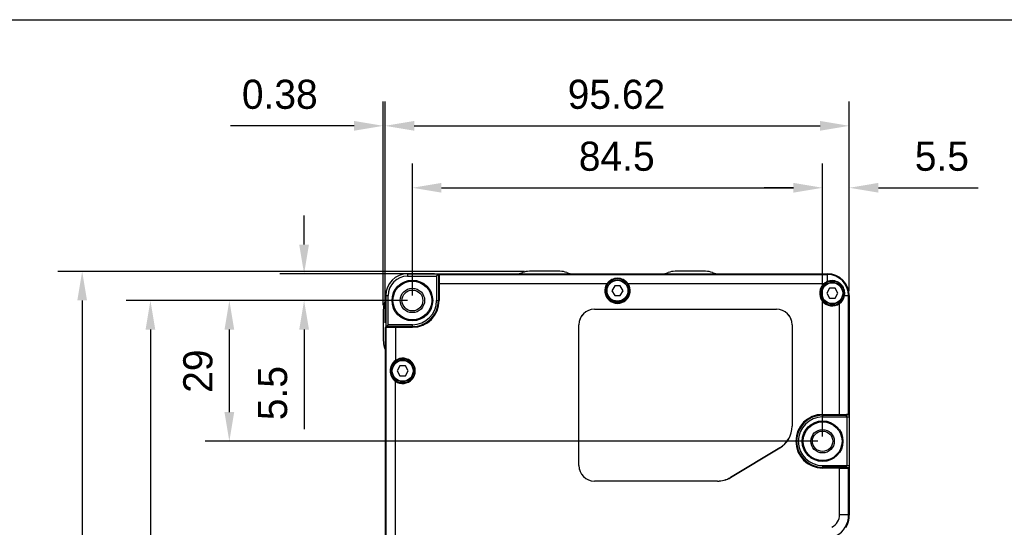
# Model space of a CAD drawing. Header units: millimetres. Extents: x -12 to 258, y -2 to 167.
# Tile 9 of 16: x 50 to 151, y 115 to 167. Entities that reach past the tile are written whole.
import ezdxf

# ---------------------------------------------------------------- set-up
doc = ezdxf.new("R2010")
doc.units = ezdxf.units.MM
doc.header["$LTSCALE"] = 23.1
doc.header["$PDMODE"] = 3
doc.header["$PDSIZE"] = 8
doc.layers.get('0').update_dxf_attribs({"linetype": 'CONTINUOUS'})
doc.layers.get('Defpoints').update_dxf_attribs({"linetype": 'CONTINUOUS'})
for name, color, linetype in [('00_COMPONENTS', 7, 'CONTINUOUS'), ('20_ALL_FEATURES', 7, 'CONTINUOUS'), ('51__DRAFT_DIMS', 7, 'CONTINUOUS')]:
    doc.layers.add(name, color=color, linetype=linetype)
doc.styles.get("Standard").update_dxf_attribs({"font": '兰亭黑 GBK.TTF'})
doc.dimstyles.new('DIMSTYLE_1', dxfattribs={"dimtxt": 3, "dimasz": 3, "dimexe": 2.5, "dimexo": 0.5, "dimgap": 0.75, "dimtad": 1, "dimlfac": 2, "dimdsep": 46, "dimtxsty": 'STANDARD', "dimblk": '_FILLED', "dimblk1": '_FILLED', "dimblk2": '_FILLED', "dimcen": 0.09, "dimclrt": 3, "dimazin": 2, "dimtp": 0.3, "dimtm": 0.3, "dimtfac": 1, "dimtofl": 0, "dimtmove": 0, "dimatfit": 3, "dimldrblk": '_FILLED', "dimfxl": 1, "dimtolj": 1, "dimarcsym": 0})
doc.dimstyles.new('DIMSTYLE_2', dxfattribs={"dimtxt": 3, "dimasz": 3, "dimexe": 2.5, "dimexo": 0.5, "dimgap": 0.75, "dimtad": 1, "dimlfac": 2, "dimdsep": 46, "dimtxsty": 'STANDARD', "dimblk": '_FILLED', "dimblk1": '_FILLED', "dimblk2": '_FILLED', "dimcen": 0.09, "dimclrt": 3, "dimazin": 2, "dimtp": 0.1, "dimtm": 0.1, "dimtfac": 1, "dimtofl": 0, "dimtmove": 0, "dimatfit": 3, "dimldrblk": '_FILLED', "dimfxl": 1, "dimtolj": 1, "dimarcsym": 0})
doc.dimstyles.new('DIMSTYLE_3', dxfattribs={"dimtxt": 3, "dimasz": 3, "dimexe": 2.5, "dimexo": 0.5, "dimgap": 0.75, "dimtad": 1, "dimlfac": 2, "dimdsep": 46, "dimtxsty": 'STANDARD', "dimblk": '_FILLED', "dimblk1": '_FILLED', "dimblk2": '_FILLED', "dimcen": 0.09, "dimclrt": 3, "dimazin": 2, "dimtp": 0.2, "dimtm": 0.2, "dimtfac": 1, "dimtofl": 0, "dimtmove": 0, "dimatfit": 3, "dimldrblk": '_FILLED', "dimfxl": 1, "dimtolj": 1, "dimarcsym": 0})
doc.dimstyles.new('DIMSTYLE_4', dxfattribs={"dimtxt": 3, "dimasz": 3, "dimexe": 2.5, "dimexo": 0.5, "dimgap": 0.75, "dimtad": 1, "dimlfac": 2, "dimdsep": 46, "dimtxsty": 'STANDARD', "dimblk": '_FILLED', "dimblk1": '_FILLED', "dimblk2": '_FILLED', "dimcen": 0.09, "dimclrt": 3, "dimazin": 2, "dimtp": 0.5, "dimtm": 0.5, "dimtfac": 1, "dimtofl": 0, "dimtmove": 0, "dimatfit": 3, "dimldrblk": '_FILLED', "dimfxl": 1, "dimtolj": 1, "dimarcsym": 0})

# ---------------------------------------------------------------- blocks, each defined once
blk = doc.blocks.new('_FILLED')
at = {"color": 0, "linetype": 'ByBlock'}
blk.add_solid([(0, 0), (-1, 0.167), (-1, -0.167)], dxfattribs=at)
blk = doc.blocks.new('*D2')
at = {"layer": '51__DRAFT_DIMS', "color": 0, "lineweight": -2}
for p, q in [((78.82, 143.7), (78.82, 146.7)), ((92.26, 140.7), (76.32, 140.7)), ((89.47, 137.95), (76.32, 137.95)), ((78.82, 134.95), (78.82, 124.69))]:
    blk.add_line(p, q, dxfattribs=at)
at = {"layer": 'Defpoints', "color": 0}
for p in [(92.76, 140.7), (78.82, 137.95), (89.97, 137.95)]:
    blk.add_point(p, dxfattribs=at)
at = {"layer": '51__DRAFT_DIMS', "color": 0, "linetype": 'ByBlock', "lineweight": -2, "xscale": 3, "yscale": 3, "zscale": 3}
for p, rotation in [((78.82, 140.7), 270), ((78.82, 137.95), 90)]:
    blk.add_blockref('_FILLED', p, dxfattribs=dict(at, rotation=rotation))
at = {"layer": '51__DRAFT_DIMS', "insert": (74.07, 131.2), "char_height": 3, "attachment_point": 3, "rotation": 90, "line_spacing_factor": 0.9}
blk.add_mtext('\\A1;5.5', dxfattribs=at)
blk = doc.blocks.new('*D3')
at = {"layer": '51__DRAFT_DIMS', "color": 0, "lineweight": -2}
for p, q in [((89.47, 137.95), (68.62, 137.95)), ((71.12, 126.45), (71.12, 134.95)), ((131.72, 123.45), (68.62, 123.45))]:
    blk.add_line(p, q, dxfattribs=at)
at = {"layer": 'Defpoints', "color": 0}
for p in [(71.12, 137.95), (89.97, 137.95), (132.22, 123.45)]:
    blk.add_point(p, dxfattribs=at)
at = {"layer": '51__DRAFT_DIMS', "color": 0, "linetype": 'ByBlock', "lineweight": -2, "xscale": 3, "yscale": 3, "zscale": 3}
for p, rotation in [((71.12, 137.95), 90), ((71.12, 123.45), 270)]:
    blk.add_blockref('_FILLED', p, dxfattribs=dict(at, rotation=rotation))
at = {"layer": '51__DRAFT_DIMS', "insert": (66.37, 130.67), "char_height": 3, "attachment_point": 2, "rotation": 90, "line_spacing_factor": 0.9}
blk.add_mtext('\\A1;29', dxfattribs=at)
blk = doc.blocks.new('*D4')
at = {"layer": '51__DRAFT_DIMS', "color": 0, "lineweight": -2}
for p, q in [((89.47, 137.95), (60.49, 137.95)), ((62.99, 134.95), (62.99, 74.45)), ((89.47, 71.45), (60.49, 71.45))]:
    blk.add_line(p, q, dxfattribs=at)
at = {"layer": 'Defpoints', "color": 0}
for p in [(89.97, 137.95), (62.99, 71.45), (89.97, 71.45)]:
    blk.add_point(p, dxfattribs=at)
at = {"layer": '51__DRAFT_DIMS', "color": 0, "linetype": 'ByBlock', "lineweight": -2, "xscale": 3, "yscale": 3, "zscale": 3}
for p, rotation in [((62.99, 137.95), 89.99999999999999), ((62.99, 71.45), 270)]:
    blk.add_blockref('_FILLED', p, dxfattribs=dict(at, rotation=rotation))
at = {"layer": '51__DRAFT_DIMS', "insert": (58.24, 104.79), "char_height": 3, "attachment_point": 2, "rotation": 90, "line_spacing_factor": 0.9}
blk.add_mtext('\\A1;133', dxfattribs=at)
blk = doc.blocks.new('*D5')
at = {"layer": '51__DRAFT_DIMS', "color": 0, "lineweight": -2}
for p, q in [((101.52, 140.95), (53.46, 140.95)), ((55.96, 137.95), (55.96, 71.64)), ((92.26, 68.64), (53.46, 68.64))]:
    blk.add_line(p, q, dxfattribs=at)
at = {"layer": 'Defpoints', "color": 0}
for p in [(102.02, 140.95), (55.96, 68.64), (92.76, 68.64)]:
    blk.add_point(p, dxfattribs=at)
at = {"layer": '51__DRAFT_DIMS', "color": 0, "linetype": 'ByBlock', "lineweight": -2, "xscale": 3, "yscale": 3, "zscale": 3}
for p, rotation in [((55.96, 140.95), 89.99999999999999), ((55.96, 68.64), 270)]:
    blk.add_blockref('_FILLED', p, dxfattribs=dict(at, rotation=rotation))
at = {"layer": '51__DRAFT_DIMS', "insert": (51.21, 104.87), "char_height": 3, "attachment_point": 2, "rotation": 90, "line_spacing_factor": 0.9}
blk.add_mtext('\\A1;144.62', dxfattribs=at)
blk = doc.blocks.new('*D6')
at = {"layer": '51__DRAFT_DIMS', "color": 0, "lineweight": -2}
for p, q in [((86.97, 137.48), (86.97, 158.44)), ((87.16, 135.66), (87.16, 158.44)), ((83.97, 155.94), (71.23, 155.94)), ((90.16, 155.94), (93.16, 155.94))]:
    blk.add_line(p, q, dxfattribs=at)
at = {"layer": 'Defpoints', "color": 0}
for p in [(87.16, 155.94), (86.97, 136.98), (87.16, 135.16)]:
    blk.add_point(p, dxfattribs=at)
at = {"layer": '51__DRAFT_DIMS', "color": 0, "linetype": 'ByBlock', "lineweight": -2, "xscale": 3, "yscale": 3, "zscale": 3}
blk.add_blockref('_FILLED', (86.97, 155.94), dxfattribs=at)
at = {"layer": '51__DRAFT_DIMS', "color": 0, "linetype": 'ByBlock', "lineweight": -2, "xscale": 3, "yscale": 3, "zscale": 3, "rotation": 180}
blk.add_blockref('_FILLED', (87.16, 155.94), dxfattribs=at)
at = {"layer": '51__DRAFT_DIMS', "insert": (80.22, 160.69), "char_height": 3, "attachment_point": 3, "line_spacing_factor": 0.9}
blk.add_mtext('\\A1;0.38', dxfattribs=at)
blk = doc.blocks.new('*D7')
at = {"layer": '51__DRAFT_DIMS', "color": 0, "lineweight": -2}
for p, q in [((89.97, 138.45), (89.97, 152.06)), ((132.22, 123.95), (132.22, 152.06)), ((92.97, 149.56), (129.22, 149.56))]:
    blk.add_line(p, q, dxfattribs=at)
at = {"layer": 'Defpoints', "color": 0}
for p in [(132.22, 149.56), (89.97, 137.95), (132.22, 123.45)]:
    blk.add_point(p, dxfattribs=at)
at = {"layer": '51__DRAFT_DIMS', "color": 0, "linetype": 'ByBlock', "lineweight": -2, "xscale": 3, "yscale": 3, "zscale": 3, "rotation": 180}
blk.add_blockref('_FILLED', (89.97, 149.56), dxfattribs=at)
at = {"layer": '51__DRAFT_DIMS', "color": 0, "linetype": 'ByBlock', "lineweight": -2, "xscale": 3, "yscale": 3, "zscale": 3}
blk.add_blockref('_FILLED', (132.22, 149.56), dxfattribs=at)
at = {"layer": '51__DRAFT_DIMS', "insert": (111.02, 154.31), "char_height": 3, "attachment_point": 2, "line_spacing_factor": 0.9}
blk.add_mtext('\\A1;84.5', dxfattribs=at)
blk = doc.blocks.new('*D8')
at = {"layer": '51__DRAFT_DIMS', "color": 0, "lineweight": -2}
for p, q in [((132.22, 123.95), (132.22, 152.06)), ((134.97, 138.95), (134.97, 152.06)), ((129.22, 149.56), (126.22, 149.56)), ((137.97, 149.56), (148.24, 149.56))]:
    blk.add_line(p, q, dxfattribs=at)
at = {"layer": 'Defpoints', "color": 0}
for p in [(132.22, 149.56), (134.97, 138.45), (132.22, 123.45)]:
    blk.add_point(p, dxfattribs=at)
at = {"layer": '51__DRAFT_DIMS', "color": 0, "linetype": 'ByBlock', "lineweight": -2, "xscale": 3, "yscale": 3, "zscale": 3}
blk.add_blockref('_FILLED', (132.22, 149.56), dxfattribs=at)
at = {"layer": '51__DRAFT_DIMS', "color": 0, "linetype": 'ByBlock', "lineweight": -2, "xscale": 3, "yscale": 3, "zscale": 3, "rotation": 180}
blk.add_blockref('_FILLED', (134.97, 149.56), dxfattribs=at)
at = {"layer": '51__DRAFT_DIMS', "insert": (141.72, 154.31), "char_height": 3, "attachment_point": 1, "line_spacing_factor": 0.9}
blk.add_mtext('\\A1;5.5', dxfattribs=at)
blk = doc.blocks.new('*D9')
at = {"layer": '51__DRAFT_DIMS', "color": 0, "lineweight": -2}
for p, q in [((87.16, 135.66), (87.16, 158.44)), ((134.97, 138.95), (134.97, 158.44)), ((90.16, 155.94), (131.97, 155.94))]:
    blk.add_line(p, q, dxfattribs=at)
at = {"layer": 'Defpoints', "color": 0}
for p in [(134.97, 155.94), (134.97, 138.45), (87.16, 135.16)]:
    blk.add_point(p, dxfattribs=at)
at = {"layer": '51__DRAFT_DIMS', "color": 0, "linetype": 'ByBlock', "lineweight": -2, "xscale": 3, "yscale": 3, "zscale": 3, "rotation": 180}
blk.add_blockref('_FILLED', (87.16, 155.94), dxfattribs=at)
at = {"layer": '51__DRAFT_DIMS', "color": 0, "linetype": 'ByBlock', "lineweight": -2, "xscale": 3, "yscale": 3, "zscale": 3}
blk.add_blockref('_FILLED', (134.97, 155.94), dxfattribs=at)
at = {"layer": '51__DRAFT_DIMS', "insert": (110.99, 160.69), "char_height": 3, "attachment_point": 2, "line_spacing_factor": 0.9}
blk.add_mtext('\\A1;95.62', dxfattribs=at)

msp = doc.modelspace()

# ---------------------------------------------------------------- linework, layer by layer
msp.add_lwpolyline([(-11.9339, 166.8703), (258.1085, 166.8703), (258.1085, -2.3169), (-11.9339, -2.3169)], close=True)
at = {"layer": '00_COMPONENTS'}
for p, q in [((110.8088, 139.4537), (110.5202, 138.9537)), ((110.5202, 138.9537), (110.8088, 138.4537)), ((111.3862, 139.4537), (110.8088, 139.4537)), ((111.6749, 138.9537), (111.3862, 139.4537)), ((111.3862, 138.4537), (111.6749, 138.9537)), ((132.9338, 139.2037), (132.6452, 138.7037)), ((133.5112, 139.2037), (132.9338, 139.2037)), ((133.7999, 138.7037), (133.5112, 139.2037)), ((110.8088, 138.4537), (111.3862, 138.4537)), ((132.6452, 138.7037), (132.9338, 138.2037)), ((132.9338, 138.2037), (133.5112, 138.2037)), ((133.5112, 138.2037), (133.7999, 138.7037)), ((88.6838, 131.2037), (88.3952, 130.7037)), ((89.2612, 131.2037), (88.6838, 131.2037)), ((89.5499, 130.7037), (89.2612, 131.2037)), ((88.3952, 130.7037), (88.6838, 130.2037)), ((88.6838, 130.2037), (89.2612, 130.2037)), ((89.2612, 130.2037), (89.5499, 130.7037))]:
    msp.add_line(p, q, dxfattribs=at)
for centre, radius in [((111.0975, 138.9537), 1.125), ((111.0975, 138.9537), 1.075), ((133.2225, 138.7037), 1.125), ((133.2225, 138.7037), 1.075), ((88.9725, 130.7037), 1.125), ((88.9725, 130.7037), 1.075)]:
    msp.add_circle(centre, radius, dxfattribs=at)
at = {"layer": '20_ALL_FEATURES'}
for p, q in [((89.4725, 140.7037), (89.4725, 140.4537)), ((89.4725, 140.7037), (92.761, 140.7037)), ((89.4725, 140.4537), (92.4725, 140.4537)), ((92.6553, 140.6364), (92.4725, 140.4537)), ((92.4725, 140.4537), (92.4725, 137.9537)), ((92.6571, 140.7037), (92.6553, 140.6364)), ((92.6553, 140.6364), (92.6553, 137.9537)), ((92.7265, 140.4089), (92.7225, 140.4037)), ((92.7225, 140.4037), (92.7225, 137.9537)), ((92.7225, 140.4037), (92.7504, 140.4037)), ((92.7265, 140.4089), (92.7265, 140.7037)), ((92.7505, 140.4089), (92.7265, 140.4089)), ((92.7321, 139.7037), (92.7563, 140.6304)), ((92.7563, 140.6304), (132.7225, 140.6304)), ((92.761, 140.7037), (132.7225, 140.7037)), ((105.1738, 140.9537), (102.0212, 140.9537)), ((120.1738, 140.9537), (117.0212, 140.9537)), ((132.7225, 139.8989), (132.7225, 140.7037)), ((92.7321, 139.7037), (92.7321, 137.9537)), ((92.7321, 139.7037), (110.0328, 139.7037)), ((112.1623, 139.7037), (132.3881, 139.7037)), ((87.2225, 138.4537), (87.2225, 135.1997)), ((87.2225, 138.4537), (87.4725, 138.4537)), ((87.4725, 135.4537), (87.4725, 138.4537)), ((92.4725, 137.9537), (92.7225, 137.9537)), ((134.4825, 138.4537), (134.9725, 138.4537)), ((134.8993, 126.2375), (134.8993, 138.4537)), ((134.9725, 138.4537), (134.9725, 126.2421)), ((86.9725, 136.98), (86.9725, 133.8274)), ((108.7225, 137.0624), (108.7225, 137.0537)), ((108.7225, 137.0624), (127.4725, 137.0624)), ((108.7225, 137.0537), (127.4725, 137.0537)), ((127.4725, 137.0537), (127.4725, 137.0624)), ((133.9725, 126.2132), (133.9725, 137.6389)), ((87.1615, 135.1636), (87.1615, 74.2437)), ((87.2897, 135.2709), (87.2225, 135.2691)), ((87.2225, 135.1997), (87.5173, 135.1997)), ((88.2225, 135.1941), (87.2347, 135.1683)), ((87.2347, 135.1683), (87.2347, 74.2391)), ((87.4725, 135.4537), (87.2897, 135.2709)), ((89.9725, 135.2709), (87.2897, 135.2709)), ((89.9725, 135.4537), (87.4725, 135.4537)), ((87.5173, 135.1997), (87.5225, 135.2037)), ((87.5173, 135.1997), (87.5173, 135.1757)), ((87.5225, 135.1758), (87.5225, 135.2037)), ((87.5225, 135.2037), (89.9725, 135.2037)), ((88.2225, 135.1941), (88.2225, 131.7684)), ((88.2225, 135.1941), (89.9725, 135.1941)), ((89.9725, 135.2037), (89.9725, 135.4537)), ((107.1138, 120.9537), (107.1138, 135.4537)), ((107.1225, 135.4537), (107.1138, 135.4537)), ((107.1225, 120.9537), (107.1225, 135.4537)), ((129.0725, 135.4537), (129.0725, 125.0037)), ((129.0813, 135.4537), (129.0725, 135.4537)), ((129.0813, 135.4537), (129.0813, 125.0037)), ((88.2225, 84.4684), (88.2225, 129.6389)), ((132.2225, 126.2132), (133.9725, 126.2132)), ((132.2225, 126.2037), (132.2225, 125.9537)), ((132.2225, 126.2037), (134.6725, 126.2037)), ((132.2225, 126.1364), (134.6468, 126.1364)), ((132.2225, 125.9537), (134.9725, 125.9537)), ((133.9725, 126.2132), (134.8993, 126.2375)), ((134.9725, 126.1453), (134.6468, 126.1364)), ((134.7225, 125.9537), (134.6468, 126.1364)), ((134.6725, 126.2315), (134.6725, 126.2037)), ((134.6778, 126.2076), (134.6725, 126.2037)), ((134.6778, 126.2076), (134.6778, 126.2317)), ((134.9725, 126.2076), (134.6778, 126.2076)), ((134.7225, 125.9537), (134.7225, 120.9537)), ((134.9725, 126.2421), (134.9725, 120.6652)), ((129.0725, 125.0037), (129.0813, 125.0037)), ((127.8116, 122.775), (122.7356, 119.725)), ((122.7401, 119.7176), (127.8161, 122.7676)), ((127.8161, 122.7676), (127.8116, 122.775)), ((107.1138, 120.9537), (107.1225, 120.9537)), ((132.2225, 120.9537), (132.2225, 120.7037)), ((132.2225, 120.9537), (134.9725, 120.9537)), ((134.6468, 120.7709), (132.2225, 120.7709)), ((134.6725, 120.7037), (132.2225, 120.7037)), ((133.9725, 120.6941), (132.2225, 120.6941)), ((133.9725, 120.6941), (134.8993, 120.6699)), ((133.9725, 115.9207), (133.9725, 120.6941)), ((134.7225, 120.9537), (134.6468, 120.7709)), ((134.6468, 120.7709), (134.9725, 120.762)), ((134.6725, 120.7037), (134.6725, 120.6758)), ((134.6778, 120.6997), (134.6725, 120.7037)), ((134.6778, 120.6997), (134.9725, 120.6997)), ((134.6778, 120.6757), (134.6778, 120.6997)), ((122.7356, 119.725), (122.7401, 119.7176)), ((134.8993, 115.9207), (134.8993, 120.6699)), ((134.9725, 120.6652), (134.9725, 115.851)), ((108.7225, 119.3537), (108.7225, 119.3449)), ((121.3965, 119.3537), (108.7225, 119.3537)), ((121.3965, 119.3449), (108.7225, 119.3449)), ((121.3965, 119.3449), (121.3965, 119.3537)), ((133.9725, 115.9207), (134.9725, 115.9207))]:
    msp.add_line(p, q, dxfattribs=at)
msp.add_lwpolyline([(134.6099, 114.5547), (134.6358, 114.5984), (134.6608, 114.6427), (134.685, 114.6874), (134.7082, 114.7326), (134.7304, 114.7782), (134.7518, 114.8243), (134.7722, 114.8708), (134.7917, 114.9178), (134.8102, 114.9651), (134.8277, 115.0128), (134.8443, 115.0608), (134.8598, 115.1092), (134.8744, 115.1578), (134.888, 115.2068), (134.9006, 115.256), (134.9122, 115.3055), (134.9228, 115.3551), (134.9324, 115.405), (134.9409, 115.455), (134.9484, 115.5052), (134.9549, 115.5555), (134.9604, 115.6059), (134.9649, 115.6563), (134.9683, 115.7068), (134.9708, 115.7573), (134.9721, 115.8079), (134.9725, 115.851)], dxfattribs=at)
for centre, radius in [((89.9725, 137.9537), 2.096), ((89.9725, 137.9537), 2), ((111.0975, 138.9537), 1.25), ((133.2225, 138.7037), 1.25), ((89.9725, 137.9537), 1.2571), ((89.9725, 137.9537), 1.075), ((88.9725, 130.7037), 1.25), ((132.2225, 123.4537), 2.096), ((132.2225, 123.4537), 2), ((132.2225, 123.4537), 1.2071), ((132.2225, 123.4537), 1.05)]:
    msp.add_circle(centre, radius, dxfattribs=at)
for centre, radius, start, end in [((89.4725, 138.4537), 2.25, 90, 180), ((89.4725, 138.4537), 2, 90.000004, 179.999997), ((100.6293, 142.7037), 2, 270, 290.364135), ((102.0212, 138.9537), 2, 90, 110.364135), ((105.1738, 138.9537), 2, 69.635865, 90), ((106.5658, 142.7037), 2, 249.635865, 270), ((115.6293, 142.7037), 2, 270, 290.364135), ((117.0212, 138.9537), 2, 90, 110.364135), ((120.1738, 138.9537), 2, 69.635865, 90), ((121.5658, 142.7037), 2, 249.635865, 270), ((132.7225, 138.4537), 2.25, 0, 90), ((132.7225, 138.4537), 2.1768, 0, 90), ((133.2091, 138.6921), 1.3012, 89.406764, 111.957218), ((111.0975, 138.9537), 1.3024, 144.839539, 35.160461), ((133.2225, 138.7037), 1.3024, 129.84108, 305.160461), ((85.2225, 138.3719), 2, 339.635865, 0), ((89.9725, 137.9537), 2.7595, 270, 0), ((89.9725, 137.9537), 2.75, 270, 0), ((89.9725, 137.9537), 2.6828, 269.999999, 0), ((89.9725, 137.9537), 2.5, 270.000003, 359.999997), ((88.9725, 136.98), 2, 159.635865, 180), ((108.7225, 135.4537), 1.6087, 90, 180), ((108.7225, 135.4537), 1.6, 90, 180), ((127.4725, 135.4537), 1.6087, 0, 90), ((127.4725, 135.4537), 1.6, 0, 90), ((88.9725, 133.8274), 2, 180, 200.364135), ((85.2225, 132.4354), 2, 14.184097, 20.364135), ((88.9725, 130.7037), 1.3024, 234.839539, 125.160461), ((132.2225, 123.4537), 2.7595, 90, 270), ((132.2225, 123.4537), 2.75, 90, 270), ((132.2225, 123.4537), 2.6828, 90, 270), ((132.2225, 123.4537), 2.5, 90.000004, 269.999995), ((126.4725, 125.0037), 2.6, 301, 0), ((126.4725, 125.0037), 2.6087, 301, 0), ((108.7225, 120.9537), 1.6087, 180, 270), ((108.7225, 120.9537), 1.6, 180, 270), ((121.3965, 121.9537), 2.6, 270, 301), ((121.3965, 121.9537), 2.6087, 270, 301), ((132.4725, 115.9207), 1.5, 297.5, 0), ((132.4732, 115.8513), 2.426, 298.242004, 359.863066), ((101.5214, 115.9121), 33.3779, 359.885696, 0.014826)]:
    msp.add_arc(centre, radius, start, end, dxfattribs=at)
for centre, major_axis, ratio, start_param, end_param in [((92.761, 140.4537), (0, 0.25), 0.02618592, 0, 0.78539816), ((111.0975, 138.9072), (0, 1.3302), 0.99939008, -0.92885885, 0.92885885), ((133.2225, 138.6569), (0, 1.3389), 0.99939008, 0.38295075, 0.67327589), ((133.1761, 138.7037), (1.3302, 0), 0.99939008, -0.92885885, -0.18918371), ((87.4115, 135.1636), (0.25, 0), 0.02618592, 2.35619449, 3.14159265), ((89.019, 130.7037), (1.3302, 0), 0.99939008, 2.21273381, 4.0704515), ((134.7225, 126.2421), (0.25, 0), 0.02618592, -0.78539816, 0), ((134.7225, 120.6652), (0.25, 0), 0.02618592, 0, 0.78539816)]:
    msp.add_ellipse(centre, major_axis=major_axis, ratio=ratio, start_param=start_param, end_param=end_param, dxfattribs=at)
for points, knots in [([(134.4825, 138.4537), (134.5003, 138.5463), (134.5156, 138.7367), (134.4756, 139.0208), (134.374, 139.2904), (134.2157, 139.5311), (134.0094, 139.7304), (133.7665, 139.8788), (133.5002, 139.9704), (133.3146, 139.9922), (133.2225, 139.9932)], [0, 0, 0, 0, 0.12495122, 0.25087151, 0.37730094, 0.50371257, 0.62958114, 0.7544508, 0.87798368, 1, 1, 1, 1]), ([(134.9725, 115.851), (134.9725, 115.8508), (134.9721, 115.8504), (134.9705, 115.8499), (134.967, 115.8493), (134.961, 115.8486), (134.9527, 115.8479), (134.9421, 115.8472), (134.9294, 115.8466), (134.9149, 115.846), (134.9046, 115.8456), (134.8992, 115.8455)], [0, 0, 0, 0, 0.00642726, 0.01941539, 0.06877527, 0.15064554, 0.26455757, 0.40925642, 0.58221964, 0.78040782, 1, 1, 1, 1])]:
    msp.add_open_spline(points, degree=3, knots=knots, dxfattribs=at)

# ---------------------------------------------------------------- dimensions: what is measured, and where the dimension line sits
at = {"layer": '51__DRAFT_DIMS', "color": 8}
for base, p1, p2, dimstyle, picture, middle in [((87.1615, 155.937), (86.9725, 136.98), (87.1615, 135.1635), 'DIMSTYLE_2', '*D6', (76.0995, 155.937)), ((134.9725, 155.937), (87.1615, 135.1635), (134.9725, 138.4537), 'DIMSTYLE_1', '*D9', (110.985, 155.937)), ((132.2225, 149.5626), (89.9725, 137.9537), (132.2225, 123.4537), 'DIMSTYLE_1', '*D7', (111.0184, 149.5626))]:
    dim = msp.add_linear_dim(base=base, p1=p1, p2=p2, dimstyle=dimstyle, override={"dimclrt": 256}, dxfattribs=at)
    dim.commit()
    dim.dimension.update_dxf_attribs({"geometry": picture, "text_midpoint": middle, "dimtype": 160})
for base, p1, p2, angle, dimstyle, picture, middle in [((132.2225, 149.5626), (134.9725, 138.4537), (132.2225, 123.4537), 180, 'DIMSTYLE_2', '*D8', (144.6047, 149.5626)), ((78.8205, 137.9537), (92.761, 140.7037), (89.9725, 137.9537), 270, 'DIMSTYLE_2', '*D2', (78.8205, 128.3215)), ((55.9586, 68.6427), (102.0212, 140.9537), (92.7627, 68.6427), 270, 'DIMSTYLE_4', '*D5', (55.9586, 104.8714)), ((62.9873, 71.4537), (89.9725, 137.9537), (89.9725, 71.4537), 270, 'DIMSTYLE_4', '*D4', (62.9873, 104.7857)), ((71.1233, 137.9537), (132.2225, 123.4537), (89.9725, 137.9537), 90, 'DIMSTYLE_3', '*D3', (71.1233, 130.6656))]:
    dim = msp.add_linear_dim(base=base, p1=p1, p2=p2, angle=angle, dimstyle=dimstyle, override={"dimclrt": 256}, dxfattribs=at)
    dim.commit()
    dim.dimension.update_dxf_attribs({"geometry": picture, "text_midpoint": middle, "dimtype": 160})

doc.saveas('drawing.dxf')
